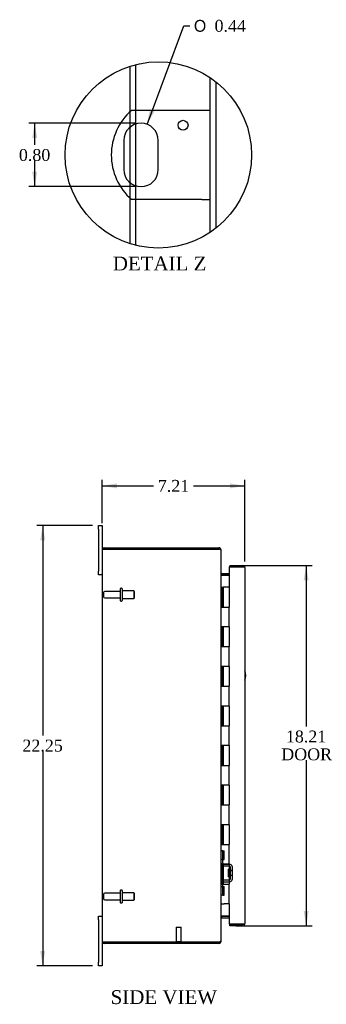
# Model space of a CAD drawing. Header units: inches. Extents: x 8 to 142, y 8 to 98.
# Tile 2 of 7: x 8 to 24, y 35 to 85. Entities that reach past the tile are written whole.
import ezdxf
from ezdxf.enums import TextEntityAlignment as Align

# ---------------------------------------------------------------- set-up
doc = ezdxf.new("R2010")
doc.units = ezdxf.units.IN
doc.header["$MEASUREMENT"] = 0
doc.layers.get('0').update_dxf_attribs({"linetype": 'CONTINUOUS'})
for name, color, linetype in [('COM40153-1', 7, 'CONTINUOUS'), ('COM42780', 7, 'CONTINUOUS'), ('COM48430', 7, 'CONTINUOUS'), ('COM71780-8', 7, 'CONTINUOUS'), ('DEFAULT', 7, 'CONTINUOUS'), ('FET07710', 7, 'CONTINUOUS'), ('HNG10620-16B', 7, 'CONTINUOUS'), ('HNG10620-16C', 7, 'CONTINUOUS'), ('STD21878', 7, 'CONTINUOUS'), ('STD26094', 7, 'CONTINUOUS')]:
    doc.layers.add(name, color=color, linetype=linetype)
doc.styles.add('SEACAD_SOLID_EDGE_ANSI1_SY', font='txt')
doc.styles.add('SEACAD_TIMES_NEW_ROMAN', font='times.ttf')

# ---------------------------------------------------------------- blocks, each defined once
blk = doc.blocks.new('GDIMGGROUP5')
at = {"layer": 'DEFAULT', "linetype": 'Continuous'}
for points in [[(12.938, 61.09), (12.188, 60.965), (12.938, 60.84)], [(18.648, 61.09), (18.648, 60.84), (19.398, 60.965)]]:
    blk.add_hatch(color=136, dxfattribs=at).paths.add_polyline_path(points)
at = {"layer": 'DEFAULT', "color": 136, "linetype": 'Continuous'}
for p, q in [((12.188, 59.077), (12.188, 61.265)), ((19.398, 57.134), (19.398, 61.265)), ((12.188, 60.965), (14.787, 60.965)), ((16.799, 60.965), (19.398, 60.965))]:
    blk.add_line(p, q, dxfattribs=at)
at = {"layer": 'DEFAULT', "color": 136, "linetype": 'Continuous', "style": 'SEACAD_TIMES_NEW_ROMAN'}
blk.add_text('7.21', height=0.6, dxfattribs=at).set_placement((14.997, 61.265), align=Align.TOP_LEFT)
blk = doc.blocks.new('GDIMGGROUP6')
at = {"layer": 'DEFAULT', "linetype": 'Continuous'}
for points in [[(9.058, 58.214), (9.308, 58.214), (9.183, 58.964)], [(9.058, 37.464), (9.183, 36.714), (9.308, 37.464)]]:
    blk.add_hatch(color=136, dxfattribs=at).paths.add_polyline_path(points)
at = {"layer": 'DEFAULT', "color": 136, "linetype": 'Continuous'}
for p, q in [((11.701, 58.964), (8.883, 58.964)), ((9.183, 58.964), (9.183, 48.349)), ((9.183, 47.539), (9.183, 36.714)), ((11.701, 36.714), (8.883, 36.714))]:
    blk.add_line(p, q, dxfattribs=at)
at = {"layer": 'DEFAULT', "color": 136, "linetype": 'Continuous', "style": 'SEACAD_TIMES_NEW_ROMAN'}
blk.add_text('22.25', height=0.6, dxfattribs=at).set_placement((8.159, 48.139), align=Align.TOP_LEFT)
blk = doc.blocks.new('GDIMGGROUP21')
at = {"layer": 'DEFAULT', "linetype": 'Continuous'}
for points in [[(22.613, 56.192), (22.488, 56.942), (22.363, 56.192)], [(22.613, 39.487), (22.363, 39.487), (22.488, 38.737)]]:
    blk.add_hatch(color=136, dxfattribs=at).paths.add_polyline_path(points)
at = {"layer": 'DEFAULT', "color": 136, "linetype": 'Continuous'}
for p, q in [((18.931, 56.942), (22.788, 56.942)), ((22.488, 56.942), (22.488, 48.809)), ((22.488, 47.099), (22.488, 38.737)), ((18.931, 38.737), (22.788, 38.737))]:
    blk.add_line(p, q, dxfattribs=at)
at = {"layer": 'DEFAULT', "color": 136, "linetype": 'Continuous', "style": 'SEACAD_TIMES_NEW_ROMAN'}
for s, p in [('18.21', (21.465, 48.599)), ('DOOR', (21.23, 47.699))]:
    blk.add_text(s, height=0.6, dxfattribs=at).set_placement(p, align=Align.TOP_LEFT)
blk = doc.blocks.new('GDIMGGROUP27')
at = {"layer": 'DEFAULT', "linetype": 'Continuous'}
for points in [[(8.652, 78.535), (8.902, 78.535), (8.777, 79.285)], [(8.652, 76.835), (8.777, 76.085), (8.902, 76.835)]]:
    blk.add_hatch(color=136, dxfattribs=at).paths.add_polyline_path(points)
at = {"layer": 'DEFAULT', "color": 136, "linetype": 'Continuous'}
for p, q in [((13.848, 79.285), (8.477, 79.285)), ((8.777, 79.285), (8.777, 78.195)), ((8.777, 77.385), (8.777, 76.085)), ((13.848, 76.085), (8.477, 76.085))]:
    blk.add_line(p, q, dxfattribs=at)
at = {"layer": 'DEFAULT', "color": 136, "linetype": 'Continuous', "style": 'SEACAD_TIMES_NEW_ROMAN'}
blk.add_text('0.80', height=0.6, dxfattribs=at).set_placement((7.981, 77.985), align=Align.TOP_LEFT)
blk = doc.blocks.new('GDIMGGROUP28')
at = {"layer": 'DEFAULT', "linetype": 'Continuous'}
blk.add_hatch(color=136, dxfattribs=at).paths.add_polyline_path([(14.597, 79.977), (14.453, 79.23), (14.832, 79.89)])
at = {"layer": 'DEFAULT', "color": 136, "linetype": 'Continuous'}
for p, q in [((14.453, 79.23), (16.308, 84.21)), ((16.308, 84.21), (16.608, 84.21))]:
    blk.add_line(p, q, dxfattribs=at)
for s, style, p in [('O', 'SEACAD_SOLID_EDGE_ANSI1_SY', (16.818, 84.51)), ('0.44', 'SEACAD_TIMES_NEW_ROMAN', (17.862, 84.51))]:
    blk.add_text(s, height=0.6, dxfattribs=dict(at, style=style)).set_placement(p, align=Align.TOP_LEFT)

msp = doc.modelspace()

# ---------------------------------------------------------------- linework, layer by layer
at = {"color": 7}
msp.add_circle((15.022, 77.685), 4.707, dxfattribs=at)
at = {"layer": 'COM40153-1', "color": 7}
for p, q in [((17.215, 79.935), (13.663, 79.935)), ((17.647, 79.935), (17.215, 79.935)), ((13.274, 78.411), (13.274, 76.959)), ((15.022, 76.959), (15.022, 78.411)), ((17.215, 75.435), (13.663, 75.435)), ((17.215, 75.435), (17.647, 75.435))]:
    msp.add_line(p, q, dxfattribs=at)
msp.add_circle((16.272, 79.187), 0.25, dxfattribs=at)
for centre, radius, start, end in [((15.647, 77.685), 3, 131.4096, 228.5904), ((14.148, 78.411), 0.874, 0, 180), ((14.148, 76.959), 0.874, 180, 0), ((18.688, 51.379), 0.75, 341.2031, 18.7969)]:
    msp.add_arc(centre, radius, start, end, dxfattribs=at)
at = {"layer": 'COM42780', "color": 7}
for p, q in [((18.188, 42.517), (18.23, 42.517)), ((18.281, 42.517), (18.23, 42.517)), ((18.281, 42.517), (18.348, 42.517)), ((18.281, 42.08), (18.281, 42.517)), ((18.283, 42.517), (18.283, 42.08)), ((18.348, 42.08), (18.348, 42.517)), ((18.23, 42.08), (18.188, 42.08)), ((18.281, 42.08), (18.23, 42.08)), ((18.281, 42.08), (18.348, 42.08)), ((18.283, 41.894), (18.283, 42.08)), ((18.62, 41.841), (18.33, 41.846)), ((18.674, 41.83), (18.62, 41.841)), ((18.618, 41.746), (18.329, 41.751)), ((18.57, 41.206), (18.57, 41.596)), ((18.665, 41.596), (18.57, 41.596)), ((18.76, 41.526), (18.57, 41.526)), ((18.76, 41.508), (18.57, 41.508)), ((18.665, 41.104), (18.665, 41.698)), ((18.76, 41.104), (18.76, 41.698)), ((18.283, 40.723), (18.283, 40.908)), ((18.329, 41.051), (18.618, 41.056)), ((18.33, 40.956), (18.62, 40.961)), ((18.57, 41.295), (18.76, 41.295)), ((18.76, 41.276), (18.57, 41.276)), ((18.57, 41.206), (18.665, 41.206)), ((18.62, 40.961), (18.674, 40.973)), ((18.188, 40.723), (18.23, 40.723)), ((18.23, 40.723), (18.281, 40.723)), ((18.281, 40.723), (18.348, 40.723)), ((18.281, 40.286), (18.281, 40.723)), ((18.282, 40.591), (18.283, 40.591)), ((18.282, 40.482), (18.282, 40.591)), ((18.282, 40.561), (18.283, 40.561)), ((18.282, 40.482), (18.283, 40.482)), ((18.282, 40.451), (18.282, 40.482)), ((18.282, 40.476), (18.283, 40.476)), ((18.282, 40.451), (18.283, 40.451)), ((18.282, 40.418), (18.282, 40.451)), ((18.282, 40.418), (18.283, 40.418)), ((18.283, 40.723), (18.283, 40.286)), ((18.348, 40.286), (18.348, 40.723)), ((18.23, 40.286), (18.188, 40.286)), ((18.281, 40.286), (18.23, 40.286)), ((18.281, 40.286), (18.348, 40.286))]:
    msp.add_line(p, q, dxfattribs=at)
for centre, radius, start, end in [((18.331, 41.894), 0.143, 180, 206.9082), ((18.331, 41.894), 0.143, 206.9082, 269), ((18.331, 41.894), 0.048, 180, 269), ((18.617, 41.698), 0.143, 0, 66.6665), ((18.617, 41.698), 0.048, 0, 89), ((18.331, 40.908), 0.143, 153.0918, 180), ((18.331, 40.908), 0.143, 91, 153.0918), ((18.331, 40.908), 0.048, 91, 180), ((18.617, 41.104), 0.048, 271, 0), ((18.617, 41.104), 0.143, 293.3335, 0)]:
    msp.add_arc(centre, radius, start, end, dxfattribs=at)
at = {"layer": 'COM48430', "color": 7}
for p, q in [((13.595, 79.874), (13.595, 82.171)), ((13.883, 79.935), (13.883, 82.252)), ((17.647, 73.779), (17.647, 81.591)), ((17.935, 73.989), (17.935, 81.382)), ((13.595, 79.089), (13.595, 79.874)), ((13.883, 79.245), (13.883, 79.935)), ((13.883, 76.126), (13.883, 79.245)), ((13.595, 76.282), (13.595, 79.089)), ((13.595, 75.497), (13.595, 76.282)), ((13.883, 75.435), (13.883, 76.126)), ((13.595, 73.2), (13.595, 75.497)), ((13.883, 73.118), (13.883, 75.435)), ((12.188, 57.731), (12.188, 37.947)), ((12.194, 57.767), (12.296, 57.767)), ((12.296, 57.767), (12.194, 57.767)), ((12.296, 57.839), (18.08, 57.839)), ((12.296, 57.767), (18.08, 57.767)), ((18.08, 57.767), (12.296, 57.767)), ((18.08, 57.767), (18.08, 57.839)), ((18.164, 57.731), (18.188, 57.731)), ((18.188, 57.707), (18.188, 57.731)), ((18.188, 37.973), (18.188, 57.705)), ((18.224, 56.536), (18.224, 56.464)), ((18.224, 56.536), (18.603, 56.536)), ((18.224, 56.464), (18.603, 56.464)), ((18.224, 56.451), (18.603, 56.451)), ((18.603, 39.228), (18.224, 39.228)), ((18.224, 39.214), (18.603, 39.214)), ((18.224, 39.142), (18.224, 39.214)), ((18.224, 39.142), (18.603, 39.142)), ((12.296, 37.911), (12.194, 37.911)), ((12.194, 37.911), (12.296, 37.911)), ((12.296, 37.911), (18.08, 37.911)), ((18.08, 37.911), (12.296, 37.911)), ((18.08, 37.839), (12.296, 37.839)), ((18.08, 37.911), (18.08, 37.839)), ((18.164, 37.947), (18.188, 37.947)), ((18.188, 37.947), (18.188, 37.971))]:
    msp.add_line(p, q, dxfattribs=at)
for centre, radius, start, end in [((12.296, 57.731), 0.108, 160.5288, 180), ((12.296, 57.731), 0.108, 90, 160.5288), ((18.08, 57.731), 0.108, 0, 90), ((18.08, 57.731), 0.036, 51.2764, 90), ((18.224, 56.572), 0.036, 180, 270), ((18.224, 56.572), 0.108, 259.6032, 270), ((18.224, 39.106), 0.036, 90, 180), ((18.224, 39.106), 0.108, 90, 100.3965), ((12.296, 37.947), 0.108, 180, 199.4712), ((12.296, 37.947), 0.108, 199.4712, 270), ((18.08, 37.947), 0.108, 270, 0), ((18.08, 37.947), 0.036, 270, 308.7236)]:
    msp.add_arc(centre, radius, start, end, dxfattribs=at)
for centre, start_param, end_param in [((12.296, 57.731), 2.801756, 3.141593), ((12.296, 37.947), 3.141593, 3.48143)]:
    msp.add_ellipse(centre, major_axis=(0.108, 0), ratio=0.997813, start_param=start_param, end_param=end_param, dxfattribs=at)
for points, knots in [([(18.188, 57.705), (18.188, 57.711), (18.185, 57.716), (18.175, 57.726), (18.167, 57.731), (18.147, 57.741), (18.135, 57.747), (18.109, 57.757), (18.094, 57.762), (18.08, 57.767)], [0, 0, 0, 0, 0.25, 0.25, 0.5, 0.5, 0.75, 0.75, 1, 1, 1, 1]), ([(18.188, 56.554), (18.188, 56.544), (18.189, 56.534), (18.191, 56.513), (18.193, 56.503), (18.196, 56.488), (18.198, 56.483), (18.201, 56.474), (18.203, 56.47), (18.208, 56.462), (18.211, 56.458), (18.215, 56.454), (18.217, 56.453), (18.221, 56.451), (18.222, 56.451), (18.224, 56.451)], [0, 0, 0, 0, 0.25, 0.25, 0.5, 0.5, 0.625, 0.625, 0.75, 0.75, 0.875, 0.875, 0.9375, 0.9375, 1, 1, 1, 1]), ([(18.224, 39.228), (18.222, 39.227), (18.221, 39.227), (18.217, 39.226), (18.215, 39.224), (18.211, 39.22), (18.208, 39.217), (18.203, 39.209), (18.201, 39.204), (18.198, 39.195), (18.196, 39.19), (18.193, 39.176), (18.191, 39.165), (18.189, 39.145), (18.188, 39.135), (18.188, 39.124)], [0, 0, 0, 0, 0.0625, 0.0625, 0.125, 0.125, 0.25, 0.25, 0.375, 0.375, 0.5, 0.5, 0.75, 0.75, 1, 1, 1, 1]), ([(18.08, 37.911), (18.094, 37.916), (18.109, 37.922), (18.135, 37.932), (18.147, 37.937), (18.167, 37.947), (18.175, 37.952), (18.185, 37.963), (18.188, 37.968), (18.188, 37.973)], [0, 0, 0, 0, 0.25, 0.25, 0.5, 0.5, 0.75, 0.75, 1, 1, 1, 1])]:
    msp.add_open_spline(points, degree=3, knots=knots, dxfattribs=at)
at = {"layer": 'COM71780-8', "color": 7}
for p, q in [((19.29, 56.87), (18.603, 56.87)), ((18.603, 56.87), (18.603, 55.839)), ((18.631, 56.942), (18.631, 56.87)), ((18.631, 56.942), (19.29, 56.942)), ((18.631, 56.87), (19.29, 56.87)), ((19.392, 56.87), (19.29, 56.87)), ((19.29, 56.87), (19.392, 56.87)), ((19.398, 56.834), (19.398, 38.845)), ((18.603, 39.839), (18.603, 38.809)), ((18.603, 38.809), (19.29, 38.809)), ((19.29, 38.809), (19.392, 38.809)), ((18.631, 38.737), (18.631, 38.809)), ((19.29, 38.809), (18.631, 38.809)), ((19.29, 38.737), (18.631, 38.737)), ((19.392, 38.809), (19.29, 38.809))]:
    msp.add_line(p, q, dxfattribs=at)
for centre, start, end in [((19.29, 56.834), 19.4712, 90), ((19.29, 56.834), 0, 19.4712), ((19.29, 38.845), 340.5288, 0), ((19.29, 38.845), 270, 340.5288)]:
    msp.add_arc(centre, 0.108, start, end, dxfattribs=at)
for centre, start_param, end_param in [((19.29, 56.834), 3.141593, 3.48143), ((19.29, 38.845), 2.801756, 3.141593)]:
    msp.add_ellipse(centre, major_axis=(-0.108, 0), ratio=0.997813, start_param=start_param, end_param=end_param, dxfattribs=at)
at = {"layer": 'FET07710', "color": 7}
for p, q in [((12.001, 58.777), (12.001, 58.964)), ((12.001, 58.964), (12.188, 58.964)), ((12.001, 58.777), (12.001, 56.652)), ((12.188, 58.964), (12.188, 58.777)), ((12.188, 58.777), (12.188, 57.731)), ((12.001, 56.464), (12.001, 56.652)), ((12.188, 56.464), (12.001, 56.464)), ((12.001, 39.027), (12.001, 39.214)), ((12.001, 39.214), (12.188, 39.214)), ((12.001, 39.027), (12.001, 36.902)), ((12.188, 37.947), (12.188, 36.902)), ((12.001, 36.714), (12.001, 36.902)), ((12.188, 36.902), (12.188, 36.714)), ((12.188, 36.714), (12.001, 36.714))]:
    msp.add_line(p, q, dxfattribs=at)
at = {"layer": 'HNG10620-16B', "color": 7}
for p, q in [((18.188, 55.839), (18.214, 55.839)), ((18.214, 55.839), (18.232, 55.839)), ((18.232, 55.839), (18.275, 55.839)), ((18.232, 55.839), (18.232, 54.839)), ((18.275, 55.839), (18.275, 54.839)), ((18.232, 54.839), (18.341, 54.839)), ((18.341, 54.839), (18.603, 54.839)), ((18.603, 53.839), (18.603, 54.839)), ((18.341, 53.839), (18.232, 53.839)), ((18.232, 53.839), (18.232, 52.839)), ((18.275, 53.839), (18.275, 52.839)), ((18.603, 53.839), (18.341, 53.839)), ((18.232, 52.839), (18.341, 52.839)), ((18.341, 52.839), (18.603, 52.839)), ((18.603, 51.839), (18.603, 52.839)), ((18.341, 51.839), (18.232, 51.839)), ((18.232, 51.839), (18.232, 50.839)), ((18.275, 51.839), (18.275, 50.839)), ((18.603, 51.839), (18.341, 51.839)), ((18.232, 50.839), (18.341, 50.839)), ((18.341, 50.839), (18.603, 50.839)), ((18.603, 49.839), (18.603, 50.839)), ((18.341, 49.839), (18.232, 49.839)), ((18.232, 49.839), (18.232, 48.839)), ((18.275, 49.839), (18.275, 48.839)), ((18.603, 49.839), (18.341, 49.839)), ((18.232, 48.839), (18.341, 48.839)), ((18.341, 48.839), (18.603, 48.839)), ((18.603, 47.839), (18.603, 48.839)), ((18.341, 47.839), (18.232, 47.839)), ((18.232, 47.839), (18.232, 46.839)), ((18.275, 47.839), (18.275, 46.839)), ((18.603, 47.839), (18.341, 47.839)), ((18.232, 46.839), (18.341, 46.839)), ((18.341, 46.839), (18.603, 46.839)), ((18.603, 45.839), (18.603, 46.839)), ((18.341, 45.839), (18.232, 45.839)), ((18.232, 45.839), (18.232, 44.839)), ((18.275, 45.839), (18.275, 44.839)), ((18.603, 45.839), (18.341, 45.839)), ((18.232, 44.839), (18.341, 44.839)), ((18.341, 44.839), (18.603, 44.839)), ((18.603, 43.839), (18.603, 44.839)), ((18.341, 43.839), (18.232, 43.839)), ((18.232, 43.839), (18.232, 42.839)), ((18.275, 43.839), (18.275, 42.839)), ((18.603, 43.839), (18.341, 43.839)), ((18.232, 42.839), (18.341, 42.839)), ((18.341, 42.839), (18.603, 42.839)), ((18.603, 41.839), (18.603, 42.839)), ((18.341, 41.839), (18.232, 41.839)), ((18.232, 41.839), (18.232, 40.839)), ((18.275, 41.839), (18.275, 40.839)), ((18.603, 41.839), (18.341, 41.839)), ((18.232, 40.839), (18.341, 40.839)), ((18.341, 40.839), (18.603, 40.839)), ((18.603, 39.839), (18.603, 40.839)), ((18.188, 39.839), (18.214, 39.839)), ((18.214, 39.839), (18.341, 39.839)), ((18.603, 39.839), (18.341, 39.839))]:
    msp.add_line(p, q, dxfattribs=at)
at = {"layer": 'HNG10620-16C', "color": 7}
for p, q in [((18.603, 55.839), (18.296, 55.839)), ((18.296, 55.839), (18.296, 54.839)), ((18.603, 55.839), (18.603, 54.839)), ((18.341, 54.839), (18.603, 54.839)), ((18.603, 53.839), (18.603, 54.839)), ((18.296, 53.839), (18.296, 52.839)), ((18.603, 53.839), (18.341, 53.839)), ((18.603, 53.839), (18.603, 52.839)), ((18.341, 52.839), (18.603, 52.839)), ((18.603, 51.839), (18.603, 52.839)), ((18.296, 51.839), (18.296, 50.839)), ((18.603, 51.839), (18.341, 51.839)), ((18.603, 51.839), (18.603, 50.839)), ((18.341, 50.839), (18.603, 50.839)), ((18.603, 49.839), (18.603, 50.839)), ((18.296, 49.839), (18.296, 48.839)), ((18.603, 49.839), (18.341, 49.839)), ((18.603, 49.839), (18.603, 48.839)), ((18.341, 48.839), (18.603, 48.839)), ((18.603, 47.839), (18.603, 48.839)), ((18.296, 47.839), (18.296, 46.839)), ((18.603, 47.839), (18.341, 47.839)), ((18.603, 47.839), (18.603, 46.839)), ((18.341, 46.839), (18.603, 46.839)), ((18.603, 45.839), (18.603, 46.839)), ((18.296, 45.839), (18.296, 44.839)), ((18.603, 45.839), (18.341, 45.839)), ((18.603, 45.839), (18.603, 44.839)), ((18.341, 44.839), (18.603, 44.839)), ((18.603, 43.839), (18.603, 44.839)), ((18.296, 43.839), (18.296, 42.839)), ((18.603, 43.839), (18.341, 43.839)), ((18.603, 43.839), (18.603, 42.839)), ((18.341, 42.839), (18.603, 42.839)), ((18.603, 41.839), (18.603, 42.839)), ((18.296, 41.839), (18.296, 40.839)), ((18.603, 41.839), (18.341, 41.839)), ((18.603, 41.839), (18.603, 40.839)), ((18.341, 40.839), (18.603, 40.839)), ((18.603, 39.839), (18.603, 40.839))]:
    msp.add_line(p, q, dxfattribs=at)
at = {"layer": 'STD21878', "color": 7}
for p, q in [((15.931, 38.661), (16.181, 38.661)), ((15.931, 38.661), (15.931, 37.942)), ((16.181, 37.942), (16.181, 38.661)), ((15.916, 37.942), (16.197, 37.942)), ((15.916, 37.942), (15.916, 37.911)), ((15.916, 37.911), (15.916, 37.911)), ((16.197, 37.911), (16.197, 37.942)), ((16.197, 37.911), (16.197, 37.911))]:
    msp.add_line(p, q, dxfattribs=at)
at = {"layer": 'STD26094', "color": 7}
for p, q in [((13.097, 55.759), (13.097, 55.169)), ((13.167, 55.789), (13.127, 55.789)), ((13.197, 55.759), (13.197, 55.169)), ((12.26, 55.569), (12.26, 55.359)), ((13.097, 55.629), (12.32, 55.629)), ((12.32, 55.299), (13.097, 55.299)), ((13.785, 55.652), (13.197, 55.652)), ((13.197, 55.277), (13.785, 55.277)), ((13.785, 55.652), (13.785, 55.277)), ((13.822, 55.614), (13.785, 55.652)), ((13.785, 55.277), (13.822, 55.314)), ((13.822, 55.314), (13.822, 55.614)), ((13.127, 55.139), (13.167, 55.139)), ((12.26, 40.319), (12.26, 40.109)), ((13.097, 40.379), (12.32, 40.379)), ((13.097, 40.509), (13.097, 39.919)), ((13.167, 40.539), (13.127, 40.539)), ((13.197, 40.509), (13.197, 39.919)), ((13.785, 40.402), (13.197, 40.402)), ((13.785, 40.402), (13.785, 40.027)), ((13.822, 40.364), (13.785, 40.402)), ((13.822, 40.064), (13.822, 40.364)), ((12.32, 40.049), (13.097, 40.049)), ((13.127, 39.889), (13.167, 39.889)), ((13.197, 40.027), (13.785, 40.027)), ((13.785, 40.027), (13.822, 40.064))]:
    msp.add_line(p, q, dxfattribs=at)
for centre, radius, start, end in [((13.127, 55.759), 0.03, 90, 180), ((13.167, 55.759), 0.03, 0, 90), ((12.32, 55.569), 0.06, 90, 180), ((12.32, 55.359), 0.06, 180, 270), ((13.127, 55.169), 0.03, 180, 270), ((13.167, 55.169), 0.03, 270, 0), ((12.32, 40.319), 0.06, 90, 180), ((13.127, 40.509), 0.03, 90, 180), ((13.167, 40.509), 0.03, 0, 90), ((12.32, 40.109), 0.06, 180, 270), ((13.127, 39.919), 0.03, 180, 270), ((13.167, 39.919), 0.03, 270, 0)]:
    msp.add_arc(centre, radius, start, end, dxfattribs=at)

# ---------------------------------------------------------------- block references
at = {"layer": 'DEFAULT', "color": 7}
for name in ['GDIMGGROUP28', 'GDIMGGROUP27', 'GDIMGGROUP5', 'GDIMGGROUP6', 'GDIMGGROUP21']:
    msp.add_blockref(name, (0, 0), dxfattribs=at)

# ---------------------------------------------------------------- texts
at = {"layer": 'DEFAULT', "color": 7, "style": 'SEACAD_TIMES_NEW_ROMAN'}
for s, p in [('DETAIL Z', (12.724, 72.549)), ('SIDE VIEW', (12.615, 35.479))]:
    msp.add_text(s, height=0.7, dxfattribs=at).set_placement(p, align=Align.TOP_LEFT)

doc.saveas('drawing.dxf')
